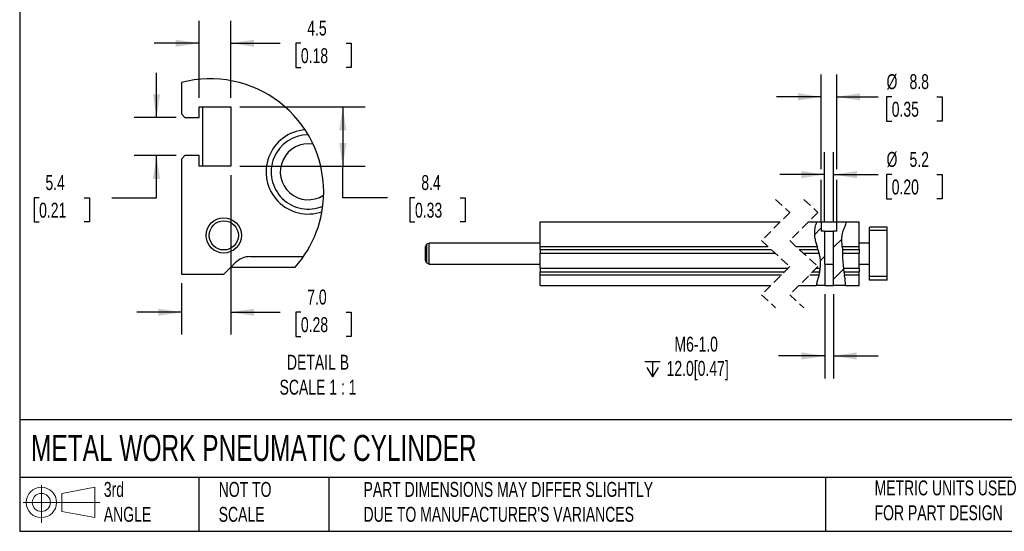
# Model space of a CAD drawing. Header units: millimetres. Extents: x 25 to 1092, y 25 to 838.
# Tile 1 of 4: x 25 to 584, y 25 to 315. Entities that reach past the tile are written whole.
import ezdxf

# ---------------------------------------------------------------- set-up
doc = ezdxf.new("R2010")
doc.units = ezdxf.units.MM
doc.header["$LTSCALE"] = 4
doc.linetypes.add('SLD-Dashed', pattern=[1.905, 1.27, -0.635])
doc.linetypes.add('SLD-Solid', pattern=[0])
doc.layers.add('DIMENSIONS', color=140, linetype='SLD-Solid', lineweight=25)
doc.layers.add('TEXT', color=140, linetype='SLD-Solid', lineweight=25)
doc.layers.add('HATCH', color=6, linetype='SLD-Solid')
doc.layers.add('SLD-DEFPOINTS', color=7, linetype='Continuous')
doc.styles.add('SLDTEXTSTYLE0', font='TXT', dxfattribs={"width": 0.7})
doc.dimstyles.new('SLDDIMSTYLE2', dxfattribs={"dimtxt": 8.632031, "dimasz": 13.208, "dimexe": 0, "dimexo": 0.0625, "dimgap": 2.158008, "dimtad": 0, "dimtih": 1, "dimtoh": 1, "dimrnd": 1e-09, "dimzin": 12, "dimdsep": 46, "dimtxsty": 'SLDTEXTSTYLE0', "dimsah": 1, "dimcen": 0.09, "dimadec": 0, "dimazin": 3, "dimtfac": 1, "dimtmove": 0, "dimatfit": 0, "dimfxl": 0, "dimfrac": 2, "dimtolj": 1, "dimtzin": 12, "dimarcsym": 0})
doc.dimstyles.new('SLDDIMSTYLE7', dxfattribs={"dimtxt": 8.632031, "dimasz": 13.208, "dimexe": 0, "dimexo": 0.0625, "dimgap": 2.158008, "dimtad": 0, "dimtih": 1, "dimtoh": 1, "dimlfac": 0.25, "dimrnd": 1e-09, "dimzin": 12, "dimdsep": 46, "dimtxsty": 'SLDTEXTSTYLE0', "dimsah": 1, "dimcen": 0.09, "dimadec": 0, "dimazin": 3, "dimtfac": 1, "dimtmove": 0, "dimatfit": 0, "dimfxl": 0, "dimfrac": 2, "dimtolj": 1, "dimtzin": 12, "dimarcsym": 0})
doc.dimstyles.new('SLDDIMSTYLE8', dxfattribs={"dimtxt": 8.632031, "dimasz": 13.208, "dimexe": 0, "dimexo": 0.0625, "dimgap": 2.158008, "dimtad": 0, "dimtih": 1, "dimtoh": 1, "dimlfac": 0.25, "dimrnd": 1e-09, "dimzin": 12, "dimdsep": 46, "dimtxsty": 'SLDTEXTSTYLE0', "dimsah": 1, "dimcen": 0.09, "dimadec": 0, "dimazin": 3, "dimtfac": 1, "dimtofl": 0, "dimtmove": 0, "dimatfit": 3, "dimfxl": 0, "dimfrac": 2, "dimtolj": 1, "dimtzin": 12, "dimarcsym": 0})
doc.dimstyles.new('SLDDIMSTYLE9', dxfattribs={"dimtxt": 8.632031, "dimasz": 13.208, "dimexe": 0, "dimexo": 0.0625, "dimgap": 2.158008, "dimtad": 0, "dimtih": 1, "dimtoh": 1, "dimlfac": 0.25, "dimrnd": 1e-09, "dimzin": 4, "dimdsep": 46, "dimtxsty": 'SLDTEXTSTYLE0', "dimsah": 1, "dimcen": 0.09, "dimadec": 0, "dimazin": 1, "dimtfac": 1, "dimtmove": 0, "dimatfit": 0, "dimfxl": 0, "dimfrac": 2, "dimtolj": 1, "dimtzin": 12, "dimarcsym": 0})

# ---------------------------------------------------------------- blocks, each defined once
blk = doc.blocks.new('Block11')
at = {"color": 7, "linetype": 'SLD-Solid', "lineweight": 18}
for p, q in [((10.35, 21.24), (10.35, 0)), ((21.92, 16.67), (40.7, 20.13)), ((40.7, 20.13), (40.7, 2.93)), ((0, 11.53), (43.49, 11.53)), ((21.92, 6.38), (21.92, 16.67)), ((21.92, 6.38), (40.7, 2.93))]:
    blk.add_line(p, q, dxfattribs=at)
for radius in [8.6, 5.14]:
    blk.add_circle((10.35, 11.53), radius, dxfattribs=at)
blk = doc.blocks.new('Block12')
at = {"layer": 'SLD-DEFPOINTS'}
blk.add_blockref('Block11', (0, 0), dxfattribs=at)
blk = doc.blocks.new('_D_28')
at = {"layer": 'DIMENSIONS'}
for p, q in [((481.99, 200.65), (481.99, 240.24)), ((487.19, 200.65), (487.19, 240.24)), ((481.99, 227.54), (456.59, 227.54)), ((487.19, 227.54), (512.4, 227.54)), ((520.13, 227.54), (517.23, 227.54)), ((517.23, 227.54), (517.23, 213.82)), ((545.78, 227.54), (548.68, 227.54)), ((548.68, 227.54), (548.68, 213.82)), ((517.23, 213.82), (520.13, 213.82)), ((548.68, 213.82), (545.78, 213.82))]:
    blk.add_line(p, q, dxfattribs=at)
for points in [[(481.99, 227.54), (468.78, 229.57), (468.78, 225.5)], [(487.19, 227.54), (500.39, 225.5), (500.39, 229.57)]]:
    blk.add_solid(points, dxfattribs=at)
at = {"layer": 'DIMENSIONS', "char_height": 8.467, "attachment_point": 1, "style": 'SLDTEXTSTYLE0'}
for s, insert in [('%%c', (517.2, 240.38)), ('5.2', (530.24, 240.38)), ('0.20', (520.13, 224.73))]:
    blk.add_mtext(s, dxfattribs=dict(at, insert=insert))
blk = doc.blocks.new('_D_29')
at = {"layer": 'DIMENSIONS'}
for p, q in [((480.19, 230.58), (480.19, 284.3)), ((488.99, 230.58), (488.99, 284.3)), ((480.19, 271.6), (454.79, 271.6)), ((488.99, 271.6), (512.4, 271.6)), ((520.13, 271.6), (517.23, 271.6)), ((517.23, 271.6), (517.23, 257.88)), ((545.78, 271.6), (548.68, 271.6)), ((548.68, 271.6), (548.68, 257.88)), ((517.23, 257.88), (520.13, 257.88)), ((548.68, 257.88), (545.78, 257.88)), ((480.19, 200.65), (480.19, 224.49)), ((488.99, 200.65), (488.99, 224.49))]:
    blk.add_line(p, q, dxfattribs=at)
for points in [[(480.19, 271.6), (466.98, 273.63), (466.98, 269.57)], [(488.99, 271.6), (502.19, 269.57), (502.19, 273.63)]]:
    blk.add_solid(points, dxfattribs=at)
at = {"layer": 'DIMENSIONS', "char_height": 8.467, "attachment_point": 1, "style": 'SLDTEXTSTYLE0'}
for s, insert in [('%%c', (517.2, 284.45)), ('8.8', (530.24, 284.45)), ('0.35', (520.13, 268.8))]:
    blk.add_mtext(s, dxfattribs=dict(at, insert=insert))
blk = doc.blocks.new('SW_SYMBOL_HOLE_DEPTH')
at = {"layer": 'DIMENSIONS', "color": 0}
for p, q in [((0, 3500), (3200, 3500)), ((400, 2220), (1600, 300)), ((1600, 3500), (1600, 300)), ((2800, 2220), (1600, 300))]:
    blk.add_line(p, q, dxfattribs=at)
blk = doc.blocks.new('_D_30')
at = {"layer": 'DIMENSIONS'}
for p, q in [((482.13, 159.69), (482.13, 112.07)), ((487.04, 159.69), (487.04, 112.07)), ((482.13, 124.77), (455.9, 124.77)), ((487.04, 124.77), (512.44, 124.77))]:
    blk.add_line(p, q, dxfattribs=at)
for points in [[(482.13, 124.77), (468.92, 126.8), (468.92, 122.74)], [(487.04, 124.77), (500.25, 122.74), (500.25, 126.8)]]:
    blk.add_solid(points, dxfattribs=at)
at = {"layer": 'DIMENSIONS', "xscale": 0.002688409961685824, "yscale": 0.002688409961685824, "zscale": 0.002688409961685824}
blk.add_blockref('SW_SYMBOL_HOLE_DEPTH', (380.07, 112.19), dxfattribs=at)
at = {"layer": 'DIMENSIONS', "char_height": 8.467, "attachment_point": 1, "style": 'SLDTEXTSTYLE0'}
for s, insert in [('M6-1.0', (396.87, 135.68)), ('12.0[0.47]', (392.42, 121.96))]:
    blk.add_mtext(s, dxfattribs=dict(at, insert=insert))
blk = doc.blocks.new('SW_HATCH_1')
at = {"layer": 'HATCH', "color": 0}
for p, q in [((0, 0), (3.89, 3.89)), ((10.89, -7.07), (15.57, -2.39)), ((3.42, -14.54), (5.69, -12.27)), ((10.75, -25.18), (16.49, -19.43))]:
    blk.add_line(p, q, dxfattribs=at)
blk = doc.blocks.new('_D_36')
at = {"layer": 'DIMENSIONS'}
for p, q in [((103.03, 259.88), (103.03, 285.28)), ((114.1, 259.88), (90.33, 259.88)), ((114.1, 238.28), (90.33, 238.28)), ((103.03, 214.4), (103.03, 238.28)), ((36.42, 214.4), (33.52, 214.4)), ((33.52, 214.4), (33.52, 200.68)), ((62.07, 214.4), (64.97, 214.4)), ((64.97, 214.4), (64.97, 200.68)), ((77.63, 214.4), (103.03, 214.4)), ((33.52, 200.68), (36.42, 200.68)), ((64.97, 200.68), (62.07, 200.68))]:
    blk.add_line(p, q, dxfattribs=at)
for points in [[(103.03, 259.88), (105.06, 273.09), (101, 273.09)], [(103.03, 238.28), (101, 225.07), (105.06, 225.07)]]:
    blk.add_solid(points, dxfattribs=at)
at = {"layer": 'DIMENSIONS', "char_height": 8.467, "attachment_point": 1, "style": 'SLDTEXTSTYLE0'}
for s, insert in [('5.4', (40.01, 227.25)), ('0.21', (36.42, 211.6))]:
    blk.add_mtext(s, dxfattribs=dict(at, insert=insert))
blk = doc.blocks.new('_D_37')
at = {"layer": 'DIMENSIONS'}
for p, q in [((127.18, 270.96), (127.18, 314.67)), ((145.18, 270.96), (145.18, 314.67)), ((127.18, 301.97), (101.78, 301.97)), ((145.18, 301.97), (173.25, 301.97)), ((184.95, 301.97), (182.05, 301.97)), ((182.05, 301.97), (182.05, 288.25)), ((210.6, 301.97), (213.5, 301.97)), ((213.5, 301.97), (213.5, 288.25)), ((182.05, 288.25), (184.95, 288.25)), ((213.5, 288.25), (210.6, 288.25))]:
    blk.add_line(p, q, dxfattribs=at)
for points in [[(127.18, 301.97), (113.97, 304), (113.97, 299.93)], [(145.18, 301.97), (158.39, 299.93), (158.39, 304)]]:
    blk.add_solid(points, dxfattribs=at)
at = {"layer": 'DIMENSIONS', "char_height": 8.467, "attachment_point": 1, "style": 'SLDTEXTSTYLE0'}
for s, insert in [('4.5', (188.54, 314.81)), ('0.18', (184.95, 299.16))]:
    blk.add_mtext(s, dxfattribs=dict(at, insert=insert))
blk = doc.blocks.new('_D_38')
at = {"layer": 'DIMENSIONS'}
for p, q in [((150.26, 265.88), (221.41, 265.88)), ((208.71, 265.88), (208.71, 232.28)), ((150.26, 232.28), (221.41, 232.28)), ((208.71, 214.4), (208.71, 232.28)), ((234.11, 214.4), (208.71, 214.4)), ((249.67, 214.4), (246.77, 214.4)), ((246.77, 214.4), (246.77, 200.68)), ((275.32, 214.4), (278.22, 214.4)), ((278.22, 214.4), (278.22, 200.68)), ((246.77, 200.68), (249.67, 200.68)), ((278.22, 200.68), (275.32, 200.68))]:
    blk.add_line(p, q, dxfattribs=at)
for points in [[(208.71, 265.88), (206.68, 252.67), (210.74, 252.67)], [(208.71, 232.28), (210.74, 245.49), (206.68, 245.49)]]:
    blk.add_solid(points, dxfattribs=at)
at = {"layer": 'DIMENSIONS', "char_height": 8.467, "attachment_point": 1, "style": 'SLDTEXTSTYLE0'}
for s, insert in [('8.4', (253.26, 227.25)), ('0.33', (249.67, 211.6))]:
    blk.add_mtext(s, dxfattribs=dict(at, insert=insert))
blk = doc.blocks.new('_D_39')
at = {"layer": 'DIMENSIONS'}
for p, q in [((145.18, 227.2), (145.18, 136.83)), ((117.18, 166), (117.18, 136.83)), ((117.18, 149.53), (91.78, 149.53)), ((145.18, 149.53), (173.25, 149.53)), ((184.95, 149.53), (182.05, 149.53)), ((182.05, 149.53), (182.05, 135.81)), ((210.6, 149.53), (213.5, 149.53)), ((213.5, 149.53), (213.5, 135.81)), ((182.05, 135.81), (184.95, 135.81)), ((213.5, 135.81), (210.6, 135.81))]:
    blk.add_line(p, q, dxfattribs=at)
for points in [[(117.18, 149.53), (103.97, 151.56), (103.97, 147.5)], [(145.18, 149.53), (158.39, 147.5), (158.39, 151.56)]]:
    blk.add_solid(points, dxfattribs=at)
at = {"layer": 'DIMENSIONS', "char_height": 8.467, "attachment_point": 1, "style": 'SLDTEXTSTYLE0'}
for s, insert in [('7.0', (188.54, 162.38)), ('0.28', (184.95, 146.73))]:
    blk.add_mtext(s, dxfattribs=dict(at, insert=insert))

msp = doc.modelspace()

# ---------------------------------------------------------------- linework, layer by layer
for p, q in [((117.178, 279.653), (117.178, 261.881)), ((127.178, 265.881), (145.178, 265.881)), ((127.178, 259.881), (127.178, 265.881)), ((129.178, 265.881), (129.178, 232.281)), ((145.178, 265.881), (145.178, 232.281)), ((117.178, 261.881), (119.178, 259.881)), ((119.178, 259.881), (127.178, 259.881)), ((119.178, 238.281), (117.178, 236.281)), ((117.178, 236.281), (117.178, 171.081)), ((127.178, 238.281), (119.178, 238.281)), ((127.178, 232.281), (127.178, 238.281)), ((145.178, 232.281), (127.178, 232.281)), ((320.671, 186.768), (320.671, 200.768)), ((320.671, 200.768), (456.923, 200.768)), ((472.923, 200.768), (477.607, 200.768)), ((477.607, 200.768), (480.186, 200.768)), ((480.186, 200.768), (480.186, 195.568)), ((480.186, 200.768), (488.986, 200.768)), ((481.986, 195.568), (480.186, 195.568)), ((481.986, 195.568), (481.986, 176.768)), ((481.986, 195.568), (487.186, 195.568)), ((487.186, 176.768), (487.186, 195.568)), ((488.986, 195.568), (487.186, 195.568)), ((488.986, 195.568), (488.986, 200.768)), ((488.986, 200.768), (494.53, 200.768)), ((494.53, 200.768), (501.586, 200.768)), ((501.586, 186.768), (501.586, 200.768)), ((517.586, 197.768), (507.586, 197.768)), ((507.586, 195.768), (507.586, 197.768)), ((517.586, 195.768), (507.586, 195.768)), ((507.586, 169.768), (507.586, 195.768)), ((517.586, 195.768), (517.586, 197.768)), ((517.586, 169.768), (517.586, 195.768)), ((255.671, 178.789), (255.671, 186.747)), ((257.671, 188.768), (256.421, 188.046)), ((256.421, 177.489), (256.421, 188.046)), ((320.671, 188.768), (257.671, 188.768)), ((257.671, 176.768), (257.671, 188.768)), ((320.671, 186.768), (449.919, 186.768)), ((320.671, 185.146), (320.671, 186.768)), ((320.671, 185.146), (451.684, 185.146)), ((320.671, 185.146), (320.671, 183.025)), ((465.919, 186.768), (477.774, 186.768)), ((467.684, 185.146), (478.308, 185.146)), ((478.308, 185.146), (477.774, 186.768)), ((492.069, 186.768), (501.586, 186.768)), ((492.069, 186.768), (492.174, 185.146)), ((492.174, 185.146), (501.586, 185.146)), ((507.586, 188.768), (501.586, 188.768)), ((501.586, 185.146), (501.586, 186.768)), ((501.586, 185.146), (501.586, 183.025)), ((156.148, 181.081), (186.419, 181.081)), ((320.671, 183.025), (453.993, 183.025)), ((320.671, 174.51), (320.671, 183.025)), ((469.993, 183.025), (478.962, 183.025)), ((492.25, 183.025), (501.586, 183.025)), ((501.586, 174.51), (501.586, 183.025)), ((141.178, 171.081), (147.663, 177.567)), ((145.178, 175.081), (181.707, 175.081)), ((256.421, 177.489), (257.671, 176.768)), ((257.671, 176.768), (320.671, 176.768)), ((320.671, 174.51), (461.366, 174.51)), ((320.671, 174.51), (320.671, 172.389)), ((477.366, 174.51), (479.616, 174.51)), ((482.127, 176.768), (481.986, 176.768)), ((482.127, 176.768), (482.127, 164.768)), ((482.127, 176.768), (487.044, 176.768)), ((487.044, 164.768), (487.044, 176.768)), ((487.186, 176.768), (487.044, 176.768)), ((492.716, 174.51), (501.586, 174.51)), ((501.586, 176.768), (507.586, 176.768)), ((501.586, 174.51), (501.586, 172.389)), ((117.178, 171.081), (141.178, 171.081)), ((320.671, 170.768), (320.671, 172.389)), ((320.671, 172.389), (459.244, 172.389)), ((320.671, 164.768), (320.671, 170.768)), ((320.671, 170.768), (457.623, 170.768)), ((473.623, 170.768), (478.901, 170.768)), ((475.244, 172.389), (479.272, 172.389)), ((478.901, 170.768), (479.272, 172.389)), ((493.041, 172.389), (501.586, 172.389)), ((493.041, 172.389), (493.305, 170.768)), ((493.305, 170.768), (501.586, 170.768)), ((501.586, 170.768), (501.586, 172.389)), ((501.586, 164.768), (501.586, 170.768)), ((517.586, 169.768), (507.586, 169.768)), ((507.586, 167.768), (507.586, 169.768)), ((517.586, 167.768), (507.586, 167.768)), ((517.586, 167.768), (517.586, 169.768)), ((320.671, 164.768), (451.623, 164.768)), ((467.623, 164.768), (477.35, 164.768)), ((482.127, 164.768), (477.35, 164.768)), ((482.127, 164.768), (487.044, 164.768)), ((494.004, 164.768), (487.044, 164.768)), ((494.004, 164.768), (501.586, 164.768))]:
    msp.add_line(p, q)
at = {"color": 7, "linetype": 'SLD-Dashed', "lineweight": 18}
for p, q in [((454.273, 213.468), (462.273, 206.118)), ((470.273, 213.468), (478.273, 206.118)), ((462.273, 206.118), (446.273, 190.118)), ((478.273, 206.118), (462.273, 190.118)), ((446.273, 190.118), (462.273, 175.418)), ((462.273, 190.118), (478.273, 175.418)), ((462.273, 175.418), (446.273, 159.418)), ((478.273, 175.418), (462.273, 159.418)), ((446.273, 159.418), (454.273, 152.068)), ((462.273, 159.418), (470.273, 152.068))]:
    msp.add_line(p, q, dxfattribs=at)
for radius in [10, 8.268]:
    msp.add_circle((141.178, 193.081), radius)
for centre, radius, start, end in [((189.052, 229.062), 23.873, 94.15188, 289.15053), ((189.091, 229.025), 21.015, 90.03014, 293.18314), ((189.099, 229.106), 15.842, 79.91049, 303.45895), ((257.171, 186.747), 1.5, 120.00078, 179.99887), ((156.148, 169.081), 12, 89.99987, 135.00018), ((257.171, 178.789), 1.5, 180.00113, 239.99922)]:
    msp.add_arc(centre, radius, start, end)
for points, knots in [([(477.607, 200.768), (477.212, 199.789), (476.423, 197.832), (476.168, 194.65), (476.42, 191.729), (477.028, 189.102), (477.526, 187.544), (477.774, 186.768)], [0, 0, 0, 0, 0.21925968, 0.43827961, 0.65837893, 0.82986335, 1, 1, 1, 1]), ([(492.069, 186.768), (491.994, 187.765), (491.845, 189.748), (491.867, 192.738), (492.416, 195.636), (493.684, 198.175), (494.251, 199.914), (494.53, 200.768)], [0, 0, 0, 0, 0.207778, 0.4132527, 0.6202614, 0.8134832, 1, 1, 1, 1]), ([(478.962, 183.025), (478.862, 183.369), (478.673, 184.018), (478.446, 184.722), (478.328, 185.085), (478.308, 185.146)], [0, 0, 0, 0, 0.4838747, 0.9133119, 1, 1, 1, 1]), ([(492.174, 185.146), (492.187, 184.872), (492.216, 184.276), (492.237, 183.568), (492.247, 183.135), (492.25, 183.025)], [0, 0, 0, 0, 0.3876941, 0.8443944, 1, 1, 1, 1]), ([(479.616, 174.51), (479.703, 175.575), (479.875, 177.678), (479.593, 180.548), (479.149, 182.291), (478.962, 183.025)], [0, 0, 0, 0, 0.3726001, 0.7354349, 1, 1, 1, 1]), ([(492.25, 183.025), (492.257, 181.577), (492.271, 178.731), (492.57, 175.9), (492.716, 174.51)], [0, 0, 0, 0, 0.5089644, 1, 1, 1, 1]), ([(479.272, 172.389), (479.326, 172.666), (479.441, 173.267), (479.549, 173.976), (479.603, 174.407), (479.616, 174.51)], [0, 0, 0, 0, 0.393434, 0.8549385, 1, 1, 1, 1]), ([(492.716, 174.51), (492.765, 174.176), (492.856, 173.545), (492.968, 172.839), (493.029, 172.466), (493.041, 172.389)], [0, 0, 0, 0, 0.4720148, 0.8908623, 1, 1, 1, 1]), ([(478.901, 170.768), (478.804, 170.402), (478.483, 169.189), (477.811, 167.229), (477.499, 165.567), (477.35, 164.768)], [0, 0, 0, 0, 0.1831599, 0.60706108, 1, 1, 1, 1]), ([(494.004, 164.768), (493.925, 165.812), (493.772, 167.821), (493.457, 169.811), (493.305, 170.768)], [0, 0, 0, 0, 0.5194576, 1, 1, 1, 1])]:
    msp.add_open_spline(points, degree=3, knots=knots)
at = {"layer": 'SLD-DEFPOINTS'}
for start, end in [(360, 104.91164), (318.44415, 360)]:
    msp.add_arc((133.69, 217.647), 64.167, start, end, dxfattribs=at)
at = {"layer": 'TEXT'}
for p, q in [((25.4, 838.2), (25.4, 25.4)), ((1092.2, 88.504), (25.4, 88.504)), ((1092.2, 55.88), (25.4, 55.88)), ((127, 55.88), (127, 25.4)), ((200.847, 55.88), (200.847, 25.4)), ((482.586, 55.88), (482.586, 25.4)), ((25.4, 25.4), (1092.2, 25.4))]:
    msp.add_line(p, q, dxfattribs=at)

# ---------------------------------------------------------------- block references
at = {"layer": 'HATCH'}
msp.add_blockref('SW_HATCH_1', (476.298, 193.402), dxfattribs=at)
at = {"layer": 'SLD-DEFPOINTS'}
msp.add_blockref('Block12', (27.352, 30.215), dxfattribs=at)

# ---------------------------------------------------------------- texts
at = {"layer": 'TEXT', "style": 'SLDTEXTSTYLE0'}
for s, insert, char_height, attachment_point in [('DETAIL B^JSCALE 1 : 1', (194.643, 125.412), 8.46667, 2), ('METAL WORK PNEUMATIC CYLINDER', (31.863, 80.026), 14.81667, 1), ('3rd^JANGLE', (73.129, 53.351), 8.4667, 1), ('NOT TO^JSCALE', (138.301, 53.351), 8.46667, 1), ("PART DIMENSIONS MAY DIFFER SLIGHTLY ^JDUE TO MANUFACTURER'S VARIANCES", (220.477, 53.363), 8.46667, 1), ('METRIC UNITS USED ^JFOR PART DESIGN', (510.417, 54.224), 8.46667, 1)]:
    msp.add_mtext(s, dxfattribs=dict(at, insert=insert, char_height=char_height, attachment_point=attachment_point))

# ---------------------------------------------------------------- dimensions: what is measured, and where the dimension line sits
at = {"layer": 'DIMENSIONS'}
for base, p1, p2, dimstyle, picture, middle in [((145.178, 301.965), (127.178, 265.881), (145.178, 265.881), 'SLDDIMSTYLE7', '_D_37', (197.776, 301.965)), ((145.178, 149.533), (117.178, 171.081), (145.178, 232.281), 'SLDDIMSTYLE9', '_D_39', (197.776, 149.533))]:
    dim = msp.add_linear_dim(base=base, p1=p1, p2=p2, dimstyle=dimstyle, dxfattribs=at)
    dim.commit()
    dim.dimension.update_dxf_attribs({"geometry": picture, "text_midpoint": middle, "dimtype": 160})
for base, p1, p2, dimstyle, picture, middle in [((103.031, 238.281), (119.178, 259.881), (119.178, 238.281), 'SLDDIMSTYLE7', '_D_36', (103.031, 214.402)), ((208.713, 232.281), (145.178, 265.881), (145.178, 232.281), 'SLDDIMSTYLE8', '_D_38', (208.713, 214.402))]:
    dim = msp.add_linear_dim(base=base, p1=p1, p2=p2, angle=90, dimstyle=dimstyle, dxfattribs=at)
    dim.commit()
    dim.dimension.update_dxf_attribs({"geometry": picture, "text_midpoint": middle, "dimtype": 160})
for base, p1, p2, text, picture, middle in [((480.186, 271.602), (488.986, 195.568), (480.186, 195.568), '%%c<>', '_D_29', (532.953, 271.602)), ((487.186, 227.535), (481.986, 195.568), (487.186, 195.568), '%%c<>', '_D_28', (532.953, 227.535)), ((482.127, 124.768), (487.044, 164.768), (482.127, 164.768), 'M6-1.0\\P{\\fGDT;x}12.0[0.47]', '_D_30', (417.021, 124.768))]:
    dim = msp.add_linear_dim(base=base, p1=p1, p2=p2, text=text, dimstyle='SLDDIMSTYLE2', dxfattribs=at)
    dim.commit()
    dim.dimension.update_dxf_attribs({"geometry": picture, "text_midpoint": middle, "dimtype": 160})

doc.saveas('drawing.dxf')
